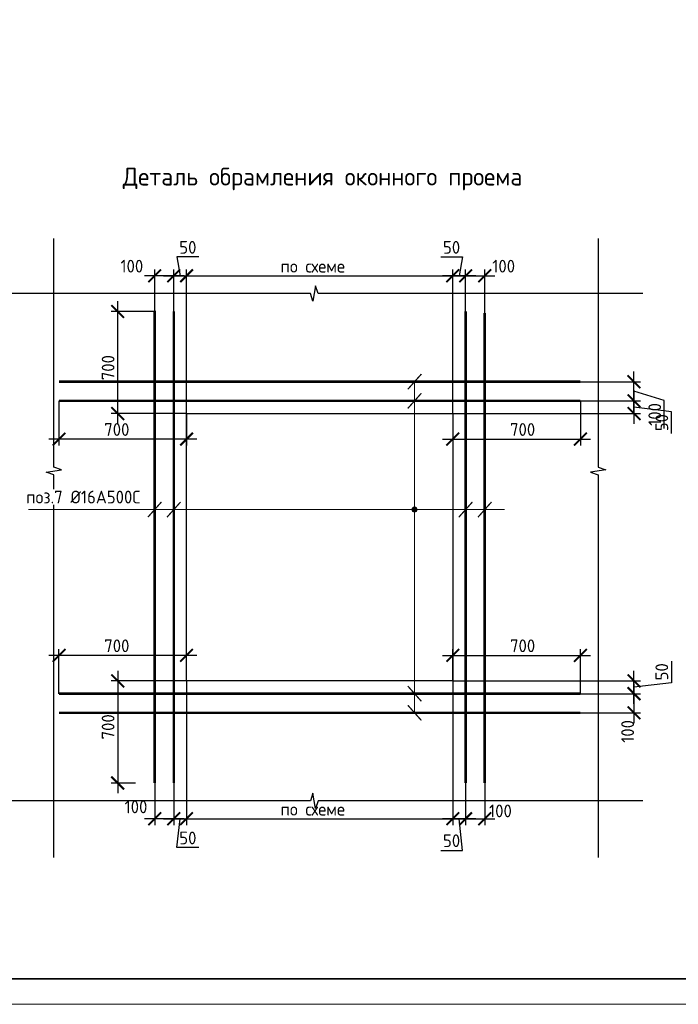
# Model space of a CAD drawing. Header units: millimetres. Extents: x 247266 to 730847, y -636031 to 10052.
# Tile 173 of 256: x 568062 to 580970, y -281741 to -262452. Entities that reach past the tile are written whole.
import ezdxf

# ---------------------------------------------------------------- set-up
doc = ezdxf.new("R2010")
doc.units = ezdxf.units.MM
for name, color, linetype, lineweight in [('Арматура', 7, 'Continuous', 40), ('Выноски', 7, 'Continuous', 20), ('подоснова', 7, 'Continuous', 5), ('размер', 7, 'Continuous', 25), ('ТОНКИЕ', 7, 'Continuous', 9), ('Узлы', 7, 'Continuous', 0)]:
    doc.layers.add(name, color=color, linetype=linetype, lineweight=lineweight)
doc.layers.add('РАЗМЕРЫ', color=7, linetype='Continuous')
doc.layers.add('ТОЛСТЫЕ_ОСНОВНЫЕ', color=7, linetype='Continuous')
doc.styles.add('GOST-2.304_Type-B', font='GOST_Common.ttf')
doc.dimstyles.new('5х', dxfattribs={"dimscale": 100, "dimtxt": 2.5, "dimasz": 2.5, "dimexe": 1.25, "dimexo": 0, "dimtad": 1, "dimdec": 0, "dimlfac": 0.2, "dimtxsty": 'GOST-2.304_Type-B', "dimblk": 'ARCHTICK', "dimcen": 2.5, "dimdle": 2, "dimadec": 0, "dimazin": 2, "dimtfac": 0.75, "dimtdec": 0, "dimtmove": 1, "dimatfit": 3, "dimfxl": 1, "dimtolj": 1, "dimarcsym": 1})

# ---------------------------------------------------------------- blocks, each defined once
blk = doc.blocks.new('*U3684')
at = {"layer": 'ТОЛСТЫЕ_ОСНОВНЫЕ', "lineweight": 35}
blk.add_lwpolyline([(20, 5), (836, 5), (836, 589), (20, 589)], close=True, dxfattribs=at)
at = {"layer": 'ТОНКИЕ'}
blk.add_lwpolyline([(0, 0), (841, 0), (841, 594), (0, 594)], close=True, dxfattribs=at)
blk = doc.blocks.new('_ArchTick')
at = {"color": 0, "linetype": 'ByBlock', "const_width": 0.15}
blk.add_lwpolyline([(-0.5, -0.5), (0.5, 0.5)], dxfattribs=at)
blk = doc.blocks.new('*D2717')
at = {"layer": 'DEFPOINTS', "color": 0, "ltscale": 100}
for p in [(568832, -269919), (571332, -270169), (568832, -270669)]:
    blk.add_point(p, dxfattribs=at)
at = {"layer": 'РАЗМЕРЫ', "color": 0, "linetype": 'Continuous', "lineweight": -2}
for p, q in [((568832, -269919), (568832, -270794)), ((571332, -270169), (571332, -270794)), ((571532, -270669), (568632, -270669))]:
    blk.add_line(p, q, dxfattribs=at)
at = {"layer": 'РАЗМЕРЫ', "color": 0, "lineweight": -2, "ltscale": 100, "xscale": 250, "yscale": 250, "zscale": 250, "rotation": 180}
blk.add_blockref('_ArchTick', (568832, -270669), dxfattribs=at)
at = {"layer": 'РАЗМЕРЫ', "color": 0, "lineweight": -2, "ltscale": 100, "xscale": 250, "yscale": 250, "zscale": 250}
blk.add_blockref('_ArchTick', (571332, -270669), dxfattribs=at)
at = {"layer": 'РАЗМЕРЫ', "color": 0, "lineweight": 0, "ltscale": 100, "insert": (569965, -270481), "char_height": 250, "attachment_point": 5, "style": 'GOST-2.304_Type-B'}
blk.add_mtext('\\A1;700', dxfattribs=at)
blk = doc.blocks.new('*D2718')
at = {"layer": 'DEFPOINTS', "color": 0, "ltscale": 100}
for p in [(579051, -269919), (576551, -270169), (579051, -270669)]:
    blk.add_point(p, dxfattribs=at)
at = {"layer": 'РАЗМЕРЫ', "color": 0, "linetype": 'Continuous', "lineweight": -2}
for p, q in [((579051, -269919), (579051, -270794)), ((576551, -270169), (576551, -270794)), ((576351, -270669), (579251, -270669))]:
    blk.add_line(p, q, dxfattribs=at)
at = {"layer": 'РАЗМЕРЫ', "color": 0, "lineweight": -2, "ltscale": 100, "xscale": 250, "yscale": 250, "zscale": 250, "rotation": 180}
blk.add_blockref('_ArchTick', (576551, -270669), dxfattribs=at)
at = {"layer": 'РАЗМЕРЫ', "color": 0, "lineweight": -2, "ltscale": 100, "xscale": 250, "yscale": 250, "zscale": 250}
blk.add_blockref('_ArchTick', (579051, -270669), dxfattribs=at)
at = {"layer": 'РАЗМЕРЫ', "color": 0, "lineweight": 0, "ltscale": 100, "insert": (577918, -270481), "char_height": 250, "attachment_point": 5, "style": 'GOST-2.304_Type-B'}
blk.add_mtext('\\A1;700', dxfattribs=at)
blk = doc.blocks.new('*D2719')
at = {"layer": 'DEFPOINTS', "color": 0, "ltscale": 100}
for p in [(576551, -267469), (576801, -268169), (576551, -270169)]:
    blk.add_point(p, dxfattribs=at)
at = {"layer": 'РАЗМЕРЫ', "color": 0, "linetype": 'Continuous', "lineweight": -2}
for p, q in [((576313, -267100), (576739, -267100)), ((576739, -267100), (576676, -267469)), ((576551, -270169), (576551, -267344)), ((576801, -268169), (576801, -267344)), ((577001, -267469), (576351, -267469))]:
    blk.add_line(p, q, dxfattribs=at)
at = {"layer": 'РАЗМЕРЫ', "color": 0, "lineweight": -2, "ltscale": 100, "xscale": 250, "yscale": 250, "zscale": 250, "rotation": 180}
blk.add_blockref('_ArchTick', (576551, -267469), dxfattribs=at)
at = {"layer": 'РАЗМЕРЫ', "color": 0, "lineweight": -2, "ltscale": 100, "xscale": 250, "yscale": 250, "zscale": 250}
blk.add_blockref('_ArchTick', (576801, -267469), dxfattribs=at)
at = {"layer": 'РАЗМЕРЫ', "color": 0, "lineweight": 0, "ltscale": 100, "insert": (576526, -266912), "char_height": 250, "attachment_point": 5, "style": 'GOST-2.304_Type-B'}
blk.add_mtext('\\A1;50', dxfattribs=at)
blk = doc.blocks.new('*D2720')
at = {"layer": 'DEFPOINTS', "color": 0, "ltscale": 100}
for p in [(577176, -267469), (576801, -268169), (577176, -268196)]:
    blk.add_point(p, dxfattribs=at)
at = {"layer": 'РАЗМЕРЫ', "color": 0, "linetype": 'Continuous', "lineweight": -2}
for p, q in [((576801, -268169), (576801, -267344)), ((577176, -268196), (577176, -267344)), ((576601, -267469), (577376, -267469))]:
    blk.add_line(p, q, dxfattribs=at)
at = {"layer": 'РАЗМЕРЫ', "color": 0, "lineweight": -2, "ltscale": 100, "xscale": 250, "yscale": 250, "zscale": 250, "rotation": 180}
blk.add_blockref('_ArchTick', (576801, -267469), dxfattribs=at)
at = {"layer": 'РАЗМЕРЫ', "color": 0, "lineweight": -2, "ltscale": 100, "xscale": 250, "yscale": 250, "zscale": 250}
blk.add_blockref('_ArchTick', (577176, -267469), dxfattribs=at)
at = {"layer": 'РАЗМЕРЫ', "color": 0, "lineweight": 0, "ltscale": 100, "insert": (577547, -267281), "char_height": 250, "attachment_point": 5, "style": 'GOST-2.304_Type-B'}
blk.add_mtext('\\A1;100', dxfattribs=at)
blk = doc.blocks.new('*D2721')
at = {"layer": 'DEFPOINTS', "color": 0, "ltscale": 100}
for p in [(571332, -267469), (571082, -268169), (571332, -270169)]:
    blk.add_point(p, dxfattribs=at)
at = {"layer": 'РАЗМЕРЫ', "color": 0, "linetype": 'Continuous', "lineweight": -2}
for p, q in [((571570, -267099), (571144, -267099)), ((571144, -267099), (571207, -267469)), ((571082, -268169), (571082, -267344)), ((571332, -270169), (571332, -267344)), ((570882, -267469), (571532, -267469))]:
    blk.add_line(p, q, dxfattribs=at)
at = {"layer": 'РАЗМЕРЫ', "color": 0, "lineweight": -2, "ltscale": 100, "xscale": 250, "yscale": 250, "zscale": 250, "rotation": 180}
blk.add_blockref('_ArchTick', (571082, -267469), dxfattribs=at)
at = {"layer": 'РАЗМЕРЫ', "color": 0, "lineweight": -2, "ltscale": 100, "xscale": 250, "yscale": 250, "zscale": 250}
blk.add_blockref('_ArchTick', (571332, -267469), dxfattribs=at)
at = {"layer": 'РАЗМЕРЫ', "color": 0, "lineweight": 0, "ltscale": 100, "insert": (571357, -266912), "char_height": 250, "attachment_point": 5, "style": 'GOST-2.304_Type-B'}
blk.add_mtext('\\A1;50', dxfattribs=at)
blk = doc.blocks.new('*D2722')
at = {"layer": 'DEFPOINTS', "color": 0, "ltscale": 100}
for p in [(570707, -267469), (570707, -268169), (571082, -268169)]:
    blk.add_point(p, dxfattribs=at)
at = {"layer": 'РАЗМЕРЫ', "color": 0, "linetype": 'Continuous', "lineweight": -2}
for p, q in [((570707, -268169), (570707, -267344)), ((571082, -268169), (571082, -267344)), ((571282, -267469), (570507, -267469))]:
    blk.add_line(p, q, dxfattribs=at)
at = {"layer": 'РАЗМЕРЫ', "color": 0, "lineweight": -2, "ltscale": 100, "xscale": 250, "yscale": 250, "zscale": 250, "rotation": 180}
blk.add_blockref('_ArchTick', (570707, -267469), dxfattribs=at)
at = {"layer": 'РАЗМЕРЫ', "color": 0, "lineweight": -2, "ltscale": 100, "xscale": 250, "yscale": 250, "zscale": 250}
blk.add_blockref('_ArchTick', (571082, -267469), dxfattribs=at)
at = {"layer": 'РАЗМЕРЫ', "color": 0, "lineweight": 0, "ltscale": 100, "insert": (570260, -267281), "char_height": 250, "attachment_point": 5, "style": 'GOST-2.304_Type-B'}
blk.add_mtext('\\A1;100', dxfattribs=at)
blk = doc.blocks.new('*D2723')
at = {"layer": 'DEFPOINTS', "color": 0, "ltscale": 100}
for p in [(579051, -269919), (576551, -270169), (580101, -270169)]:
    blk.add_point(p, dxfattribs=at)
at = {"layer": 'РАЗМЕРЫ', "color": 0, "linetype": 'Continuous', "lineweight": -2}
for p, q in [((580101, -269719), (580101, -270369)), ((579051, -269919), (580226, -269919)), ((580834, -270134), (580101, -270044)), ((576551, -270169), (580226, -270169)), ((580834, -270559), (580834, -270134))]:
    blk.add_line(p, q, dxfattribs=at)
at = {"layer": 'РАЗМЕРЫ', "color": 0, "lineweight": -2, "ltscale": 100, "xscale": 250, "yscale": 250, "zscale": 250}
for p, rotation in [((580101, -269919), 90), ((580101, -270169), 270)]:
    blk.add_blockref('_ArchTick', p, dxfattribs=dict(at, rotation=rotation))
at = {"layer": 'РАЗМЕРЫ', "color": 0, "lineweight": 0, "ltscale": 100, "insert": (580646, -270346), "char_height": 250, "attachment_point": 5, "rotation": 90, "style": 'GOST-2.304_Type-B'}
blk.add_mtext('\\A1;50', dxfattribs=at)
blk = doc.blocks.new('*D2724')
at = {"layer": 'DEFPOINTS', "color": 0, "ltscale": 100}
for p in [(579051, -269544), (580101, -269544), (579051, -269919)]:
    blk.add_point(p, dxfattribs=at)
at = {"layer": 'РАЗМЕРЫ', "color": 0, "linetype": 'Continuous', "lineweight": -2}
for p, q in [((580101, -270119), (580101, -269344)), ((579051, -269544), (580226, -269544)), ((580695, -269910), (580101, -269731)), ((579051, -269919), (580226, -269919)), ((580695, -270460), (580695, -269910))]:
    blk.add_line(p, q, dxfattribs=at)
at = {"layer": 'РАЗМЕРЫ', "color": 0, "lineweight": -2, "ltscale": 100, "xscale": 250, "yscale": 250, "zscale": 250}
for p, rotation in [((580101, -269544), 90), ((580101, -269919), 270)]:
    blk.add_blockref('_ArchTick', p, dxfattribs=dict(at, rotation=rotation))
at = {"layer": 'РАЗМЕРЫ', "color": 0, "lineweight": 0, "ltscale": 100, "insert": (580508, -270185), "char_height": 250, "attachment_point": 5, "rotation": 90, "style": 'GOST-2.304_Type-B'}
blk.add_mtext('\\A1;100', dxfattribs=at)
blk = doc.blocks.new('*D2725')
at = {"layer": 'DEFPOINTS', "color": 0, "ltscale": 100}
for p in [(576551, -267469), (571332, -269550), (576551, -270169)]:
    blk.add_point(p, dxfattribs=at)
at = {"layer": 'РАЗМЕРЫ', "color": 0, "linetype": 'Continuous', "lineweight": -2}
for p, q in [((571332, -269550), (571332, -267344)), ((576551, -270169), (576551, -267344)), ((571132, -267469), (576751, -267469))]:
    blk.add_line(p, q, dxfattribs=at)
at = {"layer": 'РАЗМЕРЫ', "color": 0, "lineweight": -2, "ltscale": 100, "xscale": 250, "yscale": 250, "zscale": 250, "rotation": 180}
blk.add_blockref('_ArchTick', (571332, -267469), dxfattribs=at)
at = {"layer": 'РАЗМЕРЫ', "color": 0, "lineweight": -2, "ltscale": 100, "xscale": 250, "yscale": 250, "zscale": 250}
blk.add_blockref('_ArchTick', (576551, -267469), dxfattribs=at)
at = {"layer": 'РАЗМЕРЫ', "color": 0, "lineweight": 0, "ltscale": 100, "insert": (573805, -267281), "char_height": 250, "attachment_point": 5, "style": 'GOST-2.304_Type-B'}
blk.add_mtext('\\A1;по схеме', dxfattribs=at)
blk = doc.blocks.new('*D2726')
at = {"layer": 'DEFPOINTS', "color": 0, "ltscale": 100}
for p in [(569982, -268169), (570730, -268169), (571332, -270169)]:
    blk.add_point(p, dxfattribs=at)
at = {"layer": 'РАЗМЕРЫ', "color": 0, "linetype": 'Continuous', "lineweight": -2}
for p, q in [((569982, -270369), (569982, -267969)), ((570730, -268169), (569857, -268169)), ((571332, -270169), (569857, -270169))]:
    blk.add_line(p, q, dxfattribs=at)
at = {"layer": 'РАЗМЕРЫ', "color": 0, "lineweight": -2, "ltscale": 100, "xscale": 250, "yscale": 250, "zscale": 250}
for p, rotation in [((569982, -268169), 90), ((569982, -270169), 270)]:
    blk.add_blockref('_ArchTick', p, dxfattribs=dict(at, rotation=rotation))
at = {"layer": 'РАЗМЕРЫ', "color": 0, "lineweight": 0, "ltscale": 100, "insert": (569794, -269269), "char_height": 250, "attachment_point": 5, "rotation": 90, "style": 'GOST-2.304_Type-B'}
blk.add_mtext('\\A1;700', dxfattribs=at)
blk = doc.blocks.new('*D2727')
at = {"layer": 'DEFPOINTS', "color": 0, "ltscale": 100}
for p in [(568832, -274906), (571332, -275406), (568832, -275656)]:
    blk.add_point(p, dxfattribs=at)
at = {"layer": 'РАЗМЕРЫ', "color": 0, "linetype": 'Continuous', "lineweight": -2}
for p, q in [((568832, -275656), (568832, -274781)), ((571332, -275406), (571332, -274781)), ((571532, -274906), (568632, -274906))]:
    blk.add_line(p, q, dxfattribs=at)
at = {"layer": 'РАЗМЕРЫ', "color": 0, "lineweight": -2, "ltscale": 100, "xscale": 250, "yscale": 250, "zscale": 250, "rotation": 180}
blk.add_blockref('_ArchTick', (568832, -274906), dxfattribs=at)
at = {"layer": 'РАЗМЕРЫ', "color": 0, "lineweight": -2, "ltscale": 100, "xscale": 250, "yscale": 250, "zscale": 250}
blk.add_blockref('_ArchTick', (571332, -274906), dxfattribs=at)
at = {"layer": 'РАЗМЕРЫ', "color": 0, "lineweight": 0, "ltscale": 100, "insert": (569965, -274718), "char_height": 250, "attachment_point": 5, "style": 'GOST-2.304_Type-B'}
blk.add_mtext('\\A1;700', dxfattribs=at)
blk = doc.blocks.new('*D2728')
at = {"layer": 'DEFPOINTS', "color": 0, "ltscale": 100}
for p in [(579051, -274906), (576551, -275406), (579051, -275656)]:
    blk.add_point(p, dxfattribs=at)
at = {"layer": 'РАЗМЕРЫ', "color": 0, "linetype": 'Continuous', "lineweight": -2}
for p, q in [((576551, -275406), (576551, -274781)), ((579051, -275656), (579051, -274781)), ((576351, -274906), (579251, -274906))]:
    blk.add_line(p, q, dxfattribs=at)
at = {"layer": 'РАЗМЕРЫ', "color": 0, "lineweight": -2, "ltscale": 100, "xscale": 250, "yscale": 250, "zscale": 250, "rotation": 180}
blk.add_blockref('_ArchTick', (576551, -274906), dxfattribs=at)
at = {"layer": 'РАЗМЕРЫ', "color": 0, "lineweight": -2, "ltscale": 100, "xscale": 250, "yscale": 250, "zscale": 250}
blk.add_blockref('_ArchTick', (579051, -274906), dxfattribs=at)
at = {"layer": 'РАЗМЕРЫ', "color": 0, "lineweight": 0, "ltscale": 100, "insert": (577918, -274718), "char_height": 250, "attachment_point": 5, "style": 'GOST-2.304_Type-B'}
blk.add_mtext('\\A1;700', dxfattribs=at)
blk = doc.blocks.new('*D2729')
at = {"layer": 'DEFPOINTS', "color": 0, "ltscale": 100}
for p in [(576551, -275406), (576801, -277406), (576551, -278106)]:
    blk.add_point(p, dxfattribs=at)
at = {"layer": 'РАЗМЕРЫ', "color": 0, "linetype": 'Continuous', "lineweight": -2}
for p, q in [((576551, -275406), (576551, -278231)), ((576801, -277406), (576801, -278231)), ((577001, -278106), (576351, -278106)), ((576739, -278725), (576676, -278106)), ((576313, -278725), (576739, -278725))]:
    blk.add_line(p, q, dxfattribs=at)
at = {"layer": 'РАЗМЕРЫ', "color": 0, "lineweight": -2, "ltscale": 100, "xscale": 250, "yscale": 250, "zscale": 250, "rotation": 180}
blk.add_blockref('_ArchTick', (576551, -278106), dxfattribs=at)
at = {"layer": 'РАЗМЕРЫ', "color": 0, "lineweight": -2, "ltscale": 100, "xscale": 250, "yscale": 250, "zscale": 250}
blk.add_blockref('_ArchTick', (576801, -278106), dxfattribs=at)
at = {"layer": 'РАЗМЕРЫ', "color": 0, "lineweight": 0, "ltscale": 100, "insert": (576526, -278537), "char_height": 250, "attachment_point": 5, "style": 'GOST-2.304_Type-B'}
blk.add_mtext('\\A1;50', dxfattribs=at)
blk = doc.blocks.new('*D2730')
at = {"layer": 'DEFPOINTS', "color": 0, "ltscale": 100}
for p in [(576801, -277406), (577176, -277379), (577176, -278106)]:
    blk.add_point(p, dxfattribs=at)
at = {"layer": 'РАЗМЕРЫ', "color": 0, "linetype": 'Continuous', "lineweight": -2}
for p, q in [((576801, -277406), (576801, -278231)), ((577176, -277379), (577176, -278231)), ((576601, -278106), (577376, -278106))]:
    blk.add_line(p, q, dxfattribs=at)
at = {"layer": 'РАЗМЕРЫ', "color": 0, "lineweight": -2, "ltscale": 100, "xscale": 250, "yscale": 250, "zscale": 250, "rotation": 180}
blk.add_blockref('_ArchTick', (576801, -278106), dxfattribs=at)
at = {"layer": 'РАЗМЕРЫ', "color": 0, "lineweight": -2, "ltscale": 100, "xscale": 250, "yscale": 250, "zscale": 250}
blk.add_blockref('_ArchTick', (577176, -278106), dxfattribs=at)
at = {"layer": 'РАЗМЕРЫ', "color": 0, "lineweight": 0, "ltscale": 100, "insert": (577484, -277953), "char_height": 250, "attachment_point": 5, "style": 'GOST-2.304_Type-B'}
blk.add_mtext('\\A1;100', dxfattribs=at)
blk = doc.blocks.new('*D2731')
at = {"layer": 'DEFPOINTS', "color": 0, "ltscale": 100}
for p in [(571332, -275406), (571082, -277406), (571332, -278106)]:
    blk.add_point(p, dxfattribs=at)
at = {"layer": 'РАЗМЕРЫ', "color": 0, "linetype": 'Continuous', "lineweight": -2}
for p, q in [((571332, -275406), (571332, -278231)), ((571082, -277406), (571082, -278231)), ((570882, -278106), (571532, -278106)), ((571144, -278670), (571207, -278106)), ((571570, -278670), (571144, -278670))]:
    blk.add_line(p, q, dxfattribs=at)
at = {"layer": 'РАЗМЕРЫ', "color": 0, "lineweight": -2, "ltscale": 100, "xscale": 250, "yscale": 250, "zscale": 250, "rotation": 180}
blk.add_blockref('_ArchTick', (571082, -278106), dxfattribs=at)
at = {"layer": 'РАЗМЕРЫ', "color": 0, "lineweight": -2, "ltscale": 100, "xscale": 250, "yscale": 250, "zscale": 250}
blk.add_blockref('_ArchTick', (571332, -278106), dxfattribs=at)
at = {"layer": 'РАЗМЕРЫ', "color": 0, "lineweight": 0, "ltscale": 100, "insert": (571357, -278483), "char_height": 250, "attachment_point": 5, "style": 'GOST-2.304_Type-B'}
blk.add_mtext('\\A1;50', dxfattribs=at)
blk = doc.blocks.new('*D2732')
at = {"layer": 'DEFPOINTS', "color": 0, "ltscale": 100}
for p in [(570707, -277406), (571082, -277406), (570707, -278106)]:
    blk.add_point(p, dxfattribs=at)
at = {"layer": 'РАЗМЕРЫ', "color": 0, "linetype": 'Continuous', "lineweight": -2}
for p, q in [((570707, -277406), (570707, -278231)), ((571082, -277406), (571082, -278231)), ((571282, -278106), (570507, -278106))]:
    blk.add_line(p, q, dxfattribs=at)
at = {"layer": 'РАЗМЕРЫ', "color": 0, "lineweight": -2, "ltscale": 100, "xscale": 250, "yscale": 250, "zscale": 250, "rotation": 180}
blk.add_blockref('_ArchTick', (570707, -278106), dxfattribs=at)
at = {"layer": 'РАЗМЕРЫ', "color": 0, "lineweight": -2, "ltscale": 100, "xscale": 250, "yscale": 250, "zscale": 250}
blk.add_blockref('_ArchTick', (571082, -278106), dxfattribs=at)
at = {"layer": 'РАЗМЕРЫ', "color": 0, "lineweight": 0, "ltscale": 100, "insert": (570341, -277874), "char_height": 250, "attachment_point": 5, "style": 'GOST-2.304_Type-B'}
blk.add_mtext('\\A1;100', dxfattribs=at)
blk = doc.blocks.new('*D2733')
at = {"layer": 'DEFPOINTS', "color": 0, "ltscale": 100}
for p in [(576551, -275406), (580101, -275406), (579051, -275656)]:
    blk.add_point(p, dxfattribs=at)
at = {"layer": 'РАЗМЕРЫ', "color": 0, "linetype": 'Continuous', "lineweight": -2}
for p, q in [((580834, -275016), (580834, -275441)), ((580101, -275856), (580101, -275206)), ((576551, -275406), (580226, -275406)), ((580834, -275441), (580101, -275531)), ((579051, -275656), (580226, -275656))]:
    blk.add_line(p, q, dxfattribs=at)
at = {"layer": 'РАЗМЕРЫ', "color": 0, "lineweight": -2, "ltscale": 100, "xscale": 250, "yscale": 250, "zscale": 250}
for p, rotation in [((580101, -275406), 90), ((580101, -275656), 270)]:
    blk.add_blockref('_ArchTick', p, dxfattribs=dict(at, rotation=rotation))
at = {"layer": 'РАЗМЕРЫ', "color": 0, "lineweight": 0, "ltscale": 100, "insert": (580646, -275228), "char_height": 250, "attachment_point": 5, "rotation": 90, "style": 'GOST-2.304_Type-B'}
blk.add_mtext('\\A1;50', dxfattribs=at)
blk = doc.blocks.new('*D2734')
at = {"layer": 'DEFPOINTS', "color": 0, "ltscale": 100}
for p in [(579051, -275656), (579051, -276031), (580101, -276031)]:
    blk.add_point(p, dxfattribs=at)
at = {"layer": 'РАЗМЕРЫ', "color": 0, "linetype": 'Continuous', "lineweight": -2}
for p, q in [((580101, -275456), (580101, -276231)), ((579051, -275656), (580226, -275656)), ((579051, -276031), (580226, -276031))]:
    blk.add_line(p, q, dxfattribs=at)
at = {"layer": 'РАЗМЕРЫ', "color": 0, "lineweight": -2, "ltscale": 100, "xscale": 250, "yscale": 250, "zscale": 250}
for p, rotation in [((580101, -275656), 90), ((580101, -276031), 270)]:
    blk.add_blockref('_ArchTick', p, dxfattribs=dict(at, rotation=rotation))
at = {"layer": 'РАЗМЕРЫ', "color": 0, "lineweight": 0, "ltscale": 100, "insert": (579976, -276395), "char_height": 250, "attachment_point": 5, "rotation": 90, "style": 'GOST-2.304_Type-B'}
blk.add_mtext('\\A1;100', dxfattribs=at)
blk = doc.blocks.new('*D2735')
at = {"layer": 'DEFPOINTS', "color": 0, "ltscale": 100}
for p in [(576551, -275406), (571332, -276025), (576551, -278106)]:
    blk.add_point(p, dxfattribs=at)
at = {"layer": 'РАЗМЕРЫ', "color": 0, "linetype": 'Continuous', "lineweight": -2}
for p, q in [((576551, -275406), (576551, -278231)), ((571332, -276025), (571332, -278231)), ((571132, -278106), (576751, -278106))]:
    blk.add_line(p, q, dxfattribs=at)
at = {"layer": 'РАЗМЕРЫ', "color": 0, "lineweight": -2, "ltscale": 100, "xscale": 250, "yscale": 250, "zscale": 250, "rotation": 180}
blk.add_blockref('_ArchTick', (571332, -278106), dxfattribs=at)
at = {"layer": 'РАЗМЕРЫ', "color": 0, "lineweight": -2, "ltscale": 100, "xscale": 250, "yscale": 250, "zscale": 250}
blk.add_blockref('_ArchTick', (576551, -278106), dxfattribs=at)
at = {"layer": 'РАЗМЕРЫ', "color": 0, "lineweight": 0, "ltscale": 100, "insert": (573805, -277919), "char_height": 250, "attachment_point": 5, "style": 'GOST-2.304_Type-B'}
blk.add_mtext('\\A1;по схеме', dxfattribs=at)
blk = doc.blocks.new('*D2736')
at = {"layer": 'DEFPOINTS', "color": 0, "ltscale": 100}
for p in [(571332, -275406), (569982, -277406), (570332, -277406)]:
    blk.add_point(p, dxfattribs=at)
at = {"layer": 'РАЗМЕРЫ', "color": 0, "linetype": 'Continuous', "lineweight": -2}
for p, q in [((569982, -275206), (569982, -277606)), ((571332, -275406), (569857, -275406)), ((570332, -277406), (569857, -277406))]:
    blk.add_line(p, q, dxfattribs=at)
at = {"layer": 'РАЗМЕРЫ', "color": 0, "lineweight": -2, "ltscale": 100, "xscale": 250, "yscale": 250, "zscale": 250}
for p, rotation in [((569982, -275406), 90), ((569982, -277406), 270)]:
    blk.add_blockref('_ArchTick', p, dxfattribs=dict(at, rotation=rotation))
at = {"layer": 'РАЗМЕРЫ', "color": 0, "lineweight": 0, "ltscale": 100, "insert": (569794, -276306), "char_height": 250, "attachment_point": 5, "rotation": 90, "style": 'GOST-2.304_Type-B'}
blk.add_mtext('\\A1;700', dxfattribs=at)

msp = doc.modelspace()

# ---------------------------------------------------------------- hatches: boundary and pattern name
at = {"layer": 'РАЗМЕРЫ'}
h = msp.add_hatch(color=256, dxfattribs=at)
h.dxf.hatch_style = 1
h.paths.add_polyline_path([(575801.07, -271999.38), (575801.07, -272049.38), (575851.07, -272049.38, 0.41421356)])
h.paths.add_polyline_path([(575851.07, -272049.38), (575801.07, -272049.38), (575801.07, -272099.38, 0.41421356)])
h.paths.add_polyline_path([(575801.07, -272049.38), (575751.07, -272049.38, 0.41421356), (575801.07, -272099.38)])
h.paths.add_polyline_path([(575801.07, -271999.38, 0.41421356), (575751.07, -272049.38), (575801.07, -272049.38)])

# ---------------------------------------------------------------- linework, layer by layer
at = {"layer": 'Арматура', "const_width": 50}
for points in [[(570706.86, -277406.12), (570706.86, -268168.77)], [(571081.86, -277406.12), (571081.86, -268168.77)], [(576801.07, -277406.12), (576801.07, -268168.77)], [(577176.07, -277406.12), (577176.07, -268195.98)], [(579051.07, -269543.77), (568831.86, -269543.77)], [(579051.07, -269918.77), (568831.86, -269918.77)], [(579051.07, -275656.12), (568831.86, -275656.12)], [(579051.07, -276031.12), (568831.86, -276031.12)]]:
    msp.add_lwpolyline(points, dxfattribs=at)
at = {"layer": 'Выноски', "ltscale": 0.1}
for p, q in [((575801.07, -269543.77), (575801.07, -272364.68)), ((568232.67, -272049.38), (577560.59, -272049.38)), ((575801.07, -276031.12), (575801.07, -272099.38))]:
    msp.add_line(p, q, dxfattribs=at)
at = {"layer": 'Выноски', "ltscale": 0.1, "const_width": 25}
for points in [[(575934.2, -269394.51), (575667.95, -269693.03)], [(575934.2, -269769.51), (575667.95, -270068.03)], [(570839.99, -271900.12), (570573.73, -272198.63)], [(571214.99, -271900.12), (570948.73, -272198.63)], [(576934.2, -271900.12), (576667.95, -272198.63)], [(577309.2, -271900.12), (577042.95, -272198.63)], [(575934.2, -275805.37), (575667.95, -275506.86)], [(575934.2, -276180.37), (575667.95, -275881.86)]]:
    msp.add_lwpolyline(points, dxfattribs=at)
at = {"layer": 'Выноски'}
msp.add_circle((575801.07, -272049.38), 50, dxfattribs=at)
at = {"layer": 'размер'}
msp.add_lwpolyline([(571331.86, -270168.77), (576551.07, -270168.77), (576551.07, -275406.12), (571331.86, -275406.12)], close=True, dxfattribs=at)
at = {"layer": 'РАЗМЕРЫ'}
for points in [[(568731.86, -278863.22), (568731.86, -271371.22), (568581.86, -271318.77), (568881.86, -271268.77), (568731.86, -271221.65), (568731.86, -266739.94)], [(579401.07, -266739.94), (579401.07, -271221.65), (579551.07, -271268.77), (579251.07, -271318.77), (579401.07, -271371.22), (579401.07, -278863.22)], [(580275.6, -267818.77), (573909.45, -267818.77), (573857, -267668.77), (573807, -267968.77), (573759.88, -267818.77), (566762.79, -267818.77)], [(580275.6, -277756.12), (573909.45, -277756.12), (573857, -277906.12), (573807, -277606.12), (573759.88, -277756.12), (566762.79, -277756.12)]]:
    msp.add_lwpolyline(points, dxfattribs=at)

# ---------------------------------------------------------------- block references
at = {"xscale": 100, "yscale": 100, "zscale": 100}
msp.add_blockref('*U3684', (526994.57, -281741.36, 3100), dxfattribs=at)

# ---------------------------------------------------------------- texts
at = {"layer": 'Узлы', "linetype": 'Continuous', "lineweight": 0, "insert": (573997.46, -265573.18), "char_height": 350, "width": 10464.9604, "attachment_point": 5, "style": 'GOST-2.304_Type-B'}
msp.add_mtext('Деталь обрамления оконного проема', dxfattribs=at)

# ---------------------------------------------------------------- dimensions: what is measured, and where the dimension line sits
at = {"layer": 'РАЗМЕРЫ', "linetype": 'Continuous', "lineweight": 0}
for base, p1, p2, picture, middle in [((571331.86, -267468.77), (571081.86, -268168.77), (571331.86, -270168.77), '*D2721', (571206.86, -267099.5)), ((576551.07, -267468.77), (576801.07, -268168.77), (576551.07, -270168.77), '*D2719', (576676.07, -267100.08)), ((571331.86, -278106.12), (571081.86, -277406.12), (571331.86, -275406.12), '*D2731', (571206.86, -278670.18)), ((576551.07, -278106.12), (576801.07, -277406.12), (576551.07, -275406.12), '*D2729', (576676.07, -278724.5))]:
    dim = msp.add_linear_dim(base=base, p1=p1, p2=p2, dimstyle='5х', dxfattribs=at)
    dim.commit()
    dim.dimension.update_dxf_attribs({"geometry": picture, "text_midpoint": middle, "dimtype": 160})
for base, p1, p2, text, picture, middle in [((576551.07, -267468.77), (571331.86, -269550.06), (576551.07, -270168.77), 'по схеме', '*D2725', (573805.04, -267468.77)), ((570706.86, -267468.77), (571081.86, -268168.77), (570706.86, -268168.77), '100', '*D2722', (570260.42, -267468.77)), ((577176.07, -267468.77), (576801.07, -268168.77), (577176.07, -268195.98), '100', '*D2720', (577547.43, -267468.77)), ((568831.86, -270668.77), (571331.86, -270168.77), (568831.86, -269918.77), '700', '*D2717', (569965.04, -270668.77)), ((568831.86, -274906.12), (571331.86, -275406.12), (568831.86, -275656.12), '700', '*D2727', (569965.04, -274906.12)), ((576551.07, -278106.12), (571331.86, -276024.83), (576551.07, -275406.12), 'по схеме', '*D2735', (573805.04, -278106.12)), ((570706.86, -278106.12), (571081.86, -277406.12), (570706.86, -277406.12), '100', '*D2732', (570340.57, -278062.04)), ((577176.07, -278106.12), (576801.07, -277406.12), (577176.07, -277378.91), '100', '*D2730', (577484.42, -278141.1))]:
    dim = msp.add_linear_dim(base=base, p1=p1, p2=p2, text=text, dimstyle='5х', dxfattribs=at)
    dim.commit()
    dim.dimension.update_dxf_attribs({"geometry": picture, "text_midpoint": middle, "dimtype": 160})
for base, p1, p2, angle, text, picture, middle in [((569981.86, -268168.77), (571331.86, -270168.77), (570729.63, -268168.77), 90, '700', '*D2726', (569981.86, -269268.77)), ((579051.07, -270668.77), (576551.07, -270168.77), (579051.07, -269918.77), 180, '700', '*D2718', (577917.89, -270668.77)), ((579051.07, -274906.12), (576551.07, -275406.12), (579051.07, -275656.12), 180, '700', '*D2728', (577917.89, -274906.12)), ((569981.86, -277406.12), (571331.86, -275406.12), (570331.86, -277406.12), 270, '700', '*D2736', (569981.86, -276306.12)), ((580101.07, -276031.12), (579051.07, -275656.12), (579051.07, -276031.12), 270, '100', '*D2734', (580163.55, -276394.67))]:
    dim = msp.add_linear_dim(base=base, p1=p1, p2=p2, angle=angle, text=text, dimstyle='5х', dxfattribs=at)
    dim.commit()
    dim.dimension.update_dxf_attribs({"geometry": picture, "text_midpoint": middle, "dimtype": 160})
dim = msp.add_linear_dim(base=(580101.07, -269543.77), p1=(579051.07, -269918.77), p2=(579051.07, -269543.77), angle=90, text='100', dimstyle='5х', dxfattribs=at)
dim.commit()
dim.dimension.update_dxf_attribs({"geometry": '*D2724', "text_midpoint": (580507.57, -269972.01)})
for base, p1, p2, angle, picture, middle in [((580101.07, -270168.77), (579051.07, -269918.77), (576551.07, -270168.77), 90, '*D2723', (580833.95, -270196.26)), ((580101.07, -275406.12), (579051.07, -275656.12), (576551.07, -275406.12), 270, '*D2733', (580833.95, -275378.63))]:
    dim = msp.add_linear_dim(base=base, p1=p1, p2=p2, angle=angle, dimstyle='5х', dxfattribs=at)
    dim.commit()
    dim.dimension.update_dxf_attribs({"geometry": picture, "text_midpoint": middle, "dimtype": 160})

# ---------------------------------------------------------------- next in the draw order: texts
at = {"layer": 'подоснова', "ltscale": 0.3, "insert": (568188.24, -271678.83), "char_height": 250, "attachment_point": 1, "style": 'GOST-2.304_Type-B', "bg_fill": 3, "box_fill_scale": 1.1, "bg_fill_color": 256, "bg_fill_transparency": 0}
msp.add_mtext('поз.7 %%C16А500С', dxfattribs=at)

doc.saveas('drawing.dxf')
